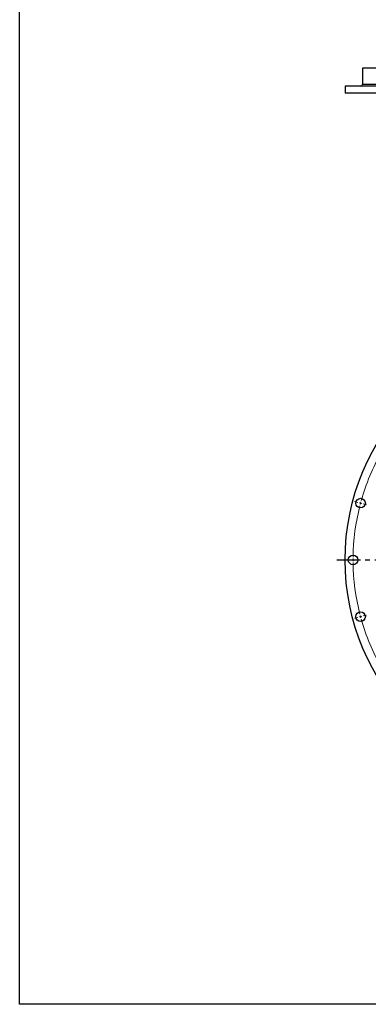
# Model space of a CAD drawing. Header units: millimetres. Extents: x 264 to 4141, y 5360 to 8860.
# Tile 1 of 13: x 264 to 916, y 5360 to 7200. Entities that reach past the tile are written whole.
import ezdxf

# ---------------------------------------------------------------- set-up
doc = ezdxf.new("R2010")
doc.units = ezdxf.units.MM
doc.header["$LTSCALE"] = 20
doc.linetypes.add('CENTER', pattern=[10.16, 6.35, -1.27, 1.27, -1.27])

msp = doc.modelspace()

# ---------------------------------------------------------------- linework, layer by layer
at = {"lineweight": 25}
for p, q in [((905.1, 7109.6), (905.1, 7078.6)), ((1690.1, 7109.6), (905.1, 7109.6)), ((872.6, 7075.6), (872.6, 7062.6)), ((1722.6, 7075.6), (872.6, 7075.6)), ((1690.1, 7078.6), (905.1, 7078.6)), ((1722.6, 7062.6), (872.6, 7062.6))]:
    msp.add_line(p, q, dxfattribs=at)
at = {"lineweight": 18}
for p, q in [((896.7, 6297.7), (890.5, 6299.4)), ((901.6, 6296.4), (899.1, 6297.1)), ((901.6, 6296.4), (904, 6295.8)), ((906.4, 6295.2), (912.7, 6293.5)), ((882.6, 6190.3), (876.1, 6190.3)), ((887.6, 6190.3), (885.1, 6190.3)), ((887.6, 6190.3), (890.1, 6190.3)), ((892.6, 6190.3), (899.1, 6190.3)), ((896.7, 6082.9), (890.5, 6081.2)), ((901.6, 6084.2), (899.1, 6083.6)), ((901.6, 6084.2), (904, 6084.9)), ((906.4, 6085.5), (912.7, 6087.2))]:
    msp.add_line(p, q, dxfattribs=at)
at = {"linetype": 'CENTER', "ltscale": 0.35}
msp.add_line((857, 6190.3), (1738.2, 6190.3), dxfattribs=at)
msp.add_lwpolyline([(263.8, 8860.5), (4140.7, 8860.5), (4140.7, 5359.6), (263.8, 5359.6)], close=True)
at = {"lineweight": 25}
for centre, radius in [((1297.6, 6190.3), 425), ((901.6, 6296.4), 9), ((887.6, 6190.3), 9), ((901.6, 6084.2), 9)]:
    msp.add_circle(centre, radius, dxfattribs=at)
msp.add_arc((902.1, 7078.6), 3, 270, 0, dxfattribs=at)
at = {"lineweight": 18}
for start, end in [(150.6987, 164.3013), (165, 165.3494), (164.6506, 165), (165.6987, 179.3013), (179.6506, 180), (180, 180.3494), (180.6987, 194.3013), (194.6506, 195), (195, 195.3494), (195.6987, 209.3013)]:
    msp.add_arc((1297.6, 6190.3), 410, start, end, dxfattribs=at)

doc.saveas('drawing.dxf')
